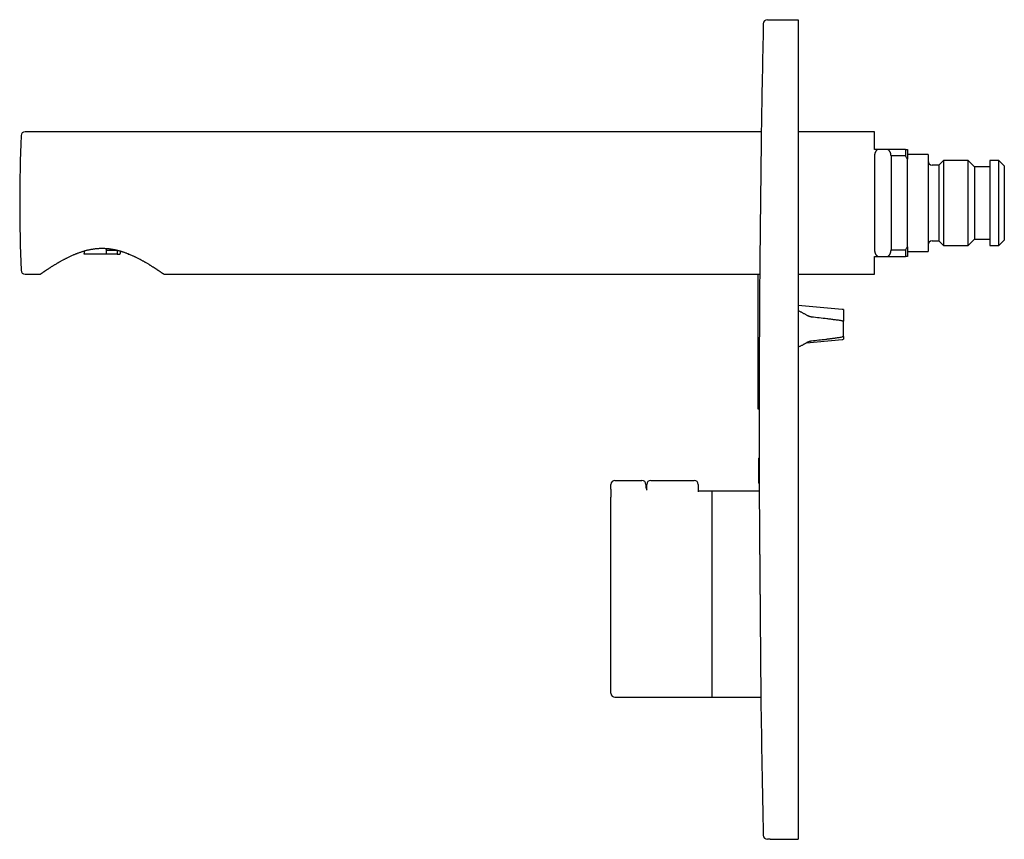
# Model space of a CAD drawing. Header units: millimetres. Extents: x 8 to 834, y 12 to 591.
# Tile 1 of 6: x 27 to 266, y 392 to 591. Entities that reach past the tile are written whole.
import ezdxf

# ---------------------------------------------------------------- set-up
doc = ezdxf.new("R2010")
doc.units = ezdxf.units.MM

msp = doc.modelspace()

# ---------------------------------------------------------------- linework, layer by layer
at = {"color": 7, "linetype": 'Continuous', "lineweight": 30}
for p, q in [((209.16, 591.5), (216, 591.5)), ((216, 591.5), (216, 590.5)), ((216, 590.5), (216, 393.5)), ((207.01, 564.3), (28.33, 564.3)), ((234.5, 564.3), (216, 564.3)), ((234.5, 560), (234.5, 564.3)), ((235.28, 560), (234.5, 560)), ((237.72, 560), (235.28, 560)), ((242, 560), (237.72, 560)), ((242, 560), (242, 558.41)), ((242.5, 560), (242.5, 557.64)), ((234.5, 558.41), (234.5, 535.59)), ((238.5, 558.41), (238.5, 535.59)), ((242, 558.41), (238.5, 558.41)), ((247.5, 558.75), (242.5, 558.75)), ((242.5, 536.36), (242.5, 557.64)), ((247.5, 558.75), (247.5, 535.25)), ((251.25, 557.35), (250.1, 556.2)), ((257.25, 557.35), (251.25, 557.35)), ((251.25, 557.35), (251.25, 536.65)), ((258.8, 555.8), (257.25, 557.35)), ((257.25, 536.65), (257.25, 557.35)), ((264.65, 557.35), (262.5, 557.35)), ((262.5, 557.35), (262.5, 536.65)), ((266, 556), (264.65, 557.35)), ((264.65, 536.65), (264.65, 557.35)), ((250.1, 556.2), (248.5, 556.2)), ((250.1, 556.2), (250.1, 537.8)), ((262.5, 555.8), (258.8, 555.8)), ((258.8, 555.8), (258.8, 538.2)), ((266, 556), (266, 538)), ((248.5, 537.8), (250.1, 537.8)), ((250.1, 537.8), (251.25, 536.65)), ((257.25, 536.65), (258.8, 538.2)), ((258.8, 538.2), (262.5, 538.2)), ((264.65, 536.65), (266, 538)), ((47.95, 535.89), (47.95, 534.75)), ((50.54, 535.5), (47.95, 535.5)), ((50.68, 535.47), (50.68, 534.75)), ((238.5, 535.59), (242, 535.59)), ((242, 535.59), (242, 534)), ((242.5, 536.36), (242.5, 534)), ((251.25, 536.65), (257.25, 536.65)), ((262.5, 536.65), (264.65, 536.65)), ((40.59, 534.55), (40.5, 534.55)), ((42.64, 535.29), (42.64, 534.75)), ((47.94, 534.55), (42.71, 534.55)), ((50.75, 534.55), (47.94, 534.55)), ((50.75, 534.55), (51.29, 534.55)), ((51.36, 535.29), (51.36, 534.75)), ((53.41, 534.55), (53.5, 534.55)), ((234.5, 534), (235.28, 534)), ((234.5, 529.7), (234.5, 534)), ((235.28, 534), (237.72, 534)), ((237.72, 534), (242, 534)), ((242.5, 535.25), (247.5, 535.25)), ((28.33, 529.7), (32.04, 529.7)), ((61.96, 529.7), (206.62, 529.7)), ((206.21, 529.7), (206.21, 502.7)), ((216, 529.7), (234.5, 529.7)), ((226.67, 521.16), (216, 522.09)), ((227, 521.1), (227, 518.28)), ((227, 514.56), (227, 518.28)), ((227, 514.56), (227, 513.9)), ((218.02, 513.08), (226.67, 513.84)), ((206.21, 502.7), (206.21, 497)), ((206.5, 497.34), (206.5, 486.1)), ((206.21, 497), (206.5, 497)), ((206.3, 484.9), (206.3, 479.1)), ((206.57, 485), (206.4, 485)), ((170.5, 477.55), (170.5, 478.64)), ((171.5, 479.64), (178, 479.64)), ((179, 478.64), (179, 477.85)), ((179.2, 477.24), (179.2, 478.64)), ((180.2, 479.64), (190.7, 479.64)), ((191.7, 478.64), (191.7, 476.84)), ((206.4, 479), (206.58, 479)), ((170.5, 477.55), (170.5, 475.59)), ((195, 477), (191.7, 477)), ((195, 477), (195, 427)), ((206.51, 477), (195.07, 477)), ((170.5, 428), (170.5, 475.59)), ((171.5, 427), (195, 427)), ((195.07, 427), (206.9, 427)), ((209.15, 392.5), (216, 392.5)), ((216, 393.5), (216, 392.5))]:
    msp.add_line(p, q, dxfattribs=at)
at = {"color": 7, "linetype": 'Continuous', "lineweight": 30, "flags": 128}
for points in [[(42.71, 534.55), (42.7, 534.55), (42.69, 534.56), (42.68, 534.57), (42.67, 534.58), (42.66, 534.59), (42.66, 534.61), (42.65, 534.63), (42.65, 534.65), (42.64, 534.67), (42.64, 534.7), (42.64, 534.72), (42.64, 534.75)], [(50.68, 534.75), (50.68, 534.72), (50.68, 534.7), (50.69, 534.67), (50.69, 534.65), (50.69, 534.63), (50.7, 534.61), (50.71, 534.59), (50.72, 534.58), (50.72, 534.57), (50.73, 534.56), (50.74, 534.55), (50.75, 534.55)], [(51.29, 534.55), (51.3, 534.55), (51.31, 534.56), (51.32, 534.57), (51.33, 534.58), (51.34, 534.59), (51.34, 534.61), (51.35, 534.63), (51.35, 534.65), (51.36, 534.67), (51.36, 534.7), (51.36, 534.72), (51.36, 534.75)], [(206.5, 486.1), (206.5, 485), (206.5, 485)], [(206.5, 479), (206.5, 478.44), (206.51, 477.35)], [(195.07, 477), (195.03, 477), (195, 476.99)], [(195, 427), (195.03, 427), (195.07, 427)]]:
    msp.add_lwpolyline(points, dxfattribs=at)
at = {"color": 7, "linetype": 'Continuous', "lineweight": 30}
for centre, radius, start, end in [((4563.78, 497.34), 4357.28, 178.77457, 179.11681), ((208.49, 590.5), 1, 90, 178.7746), ((28.33, 563.3), 1, 90, 177.6587), ((427, 547), 400, 177.6587, 182.3413), ((248.5, 557.2), 1, 180, 270), ((248.5, 536.8), 1, 90, 180), ((40.58, 534.66), 0.114, 275.1967, 338.994), ((47.32, 534.7), 0.64, 346.4245, 4.4494), ((53.42, 534.66), 0.114, 201.1462, 264.8166), ((28.33, 530.7), 1, 182.3413, 270), ((4563.78, 497.34), 4357.28, 179.57705, 180), ((226.5, 519.17), 2, 75.3863, 85), ((226.5, 515.83), 2, 275, 284.6137), ((206.4, 484.9), 0.1, 90, 180), ((171.5, 478.64), 1, 90, 180), ((178, 478.64), 1, 0, 90), ((180.2, 478.64), 1, 90, 180), ((190.7, 478.64), 1, 0, 90), ((206.4, 479.1), 0.1, 180, 270), ((180, 478), 1, 180, 217.1661), ((171.5, 428), 1, 180, 270), ((4563.78, 486.1), 4357.28, 180.78168, 181.21795), ((208.48, 393.5), 1, 181.2187, 270)]:
    msp.add_arc(centre, radius, start, end, dxfattribs=at)
for points, knots in [([(208.49, 591.5), (208.49, 591.5), (208.5, 591.5), (208.51, 591.5), (208.53, 591.5), (208.57, 591.5), (208.61, 591.5), (208.66, 591.5), (208.72, 591.5), (208.79, 591.5), (208.87, 591.5), (208.96, 591.5), (209.05, 591.5), (209.13, 591.5), (209.16, 591.5)], [0, 0, 0, 0, 0.083134, 0.166449, 0.249763, 0.333078, 0.416392, 0.499706, 0.583088, 0.666471, 0.749853, 0.833236, 0.916618, 1, 1, 1, 1]), ([(207.01, 564.5), (207.01, 564.5), (207.01, 564.5), (207.01, 564.49), (207.01, 564.48), (207.01, 564.46), (207.01, 564.43), (207.01, 564.4), (207.01, 564.35), (207.01, 564.3), (207.01, 564.25), (207.01, 564.19), (207.01, 564.12), (207.01, 564.05), (207.01, 563.97), (207.01, 563.89), (207.01, 563.8), (207, 563.72), (207, 563.65), (207, 563.57), (207, 563.47), (207, 563.36), (207, 563.23), (207, 563.09), (207, 562.94), (206.99, 562.79), (206.99, 562.63), (206.99, 562.46), (206.99, 562.29), (206.99, 562.12), (206.98, 561.95), (206.98, 561.78), (206.98, 561.6), (206.98, 561.41), (206.98, 561.24), (206.97, 561.07), (206.97, 560.92), (206.97, 560.76), (206.97, 560.58), (206.97, 560.38), (206.96, 560.14), (206.96, 559.9), (206.96, 559.65), (206.95, 559.4), (206.95, 559.14), (206.95, 558.87), (206.95, 558.61), (206.94, 558.35), (206.94, 558.1), (206.94, 557.84), (206.93, 557.58), (206.93, 557.32), (206.93, 557.07), (206.92, 556.84), (206.92, 556.62), (206.92, 556.41), (206.92, 556.17), (206.91, 555.89), (206.91, 555.57), (206.91, 555.26), (206.9, 554.93), (206.9, 554.61), (206.89, 554.28), (206.89, 553.95), (206.89, 553.62), (206.88, 553.31), (206.88, 553), (206.88, 552.68), (206.87, 552.37), (206.87, 552.05), (206.87, 551.76), (206.86, 551.49), (206.86, 551.24), (206.86, 551), (206.85, 550.71), (206.85, 550.39), (206.85, 550.04), (206.84, 549.68), (206.84, 549.32), (206.83, 548.96), (206.83, 548.6), (206.83, 548.24), (206.82, 547.89), (206.82, 547.55), (206.81, 547.22), (206.81, 546.89), (206.81, 546.55), (206.8, 546.22), (206.8, 545.92), (206.8, 545.64), (206.79, 545.38), (206.79, 545.13), (206.79, 544.83), (206.78, 544.48), (206.78, 544.08), (206.77, 543.68), (206.77, 543.29), (206.76, 542.89), (206.76, 542.55), (206.76, 542.27), (206.75, 542.04), (206.75, 541.8), (206.75, 541.53), (206.75, 541.22), (206.74, 540.87), (206.74, 540.52), (206.73, 540.21), (206.73, 539.94), (206.73, 539.71), (206.73, 539.48), (206.72, 539.22), (206.72, 538.92), (206.72, 538.61), (206.71, 538.29), (206.71, 537.98), (206.71, 537.67), (206.7, 537.36), (206.7, 537.06), (206.7, 536.77), (206.69, 536.5), (206.69, 536.24), (206.69, 535.98), (206.68, 535.72), (206.68, 535.47), (206.68, 535.24), (206.68, 535.04), (206.67, 534.85), (206.67, 534.67), (206.67, 534.47), (206.67, 534.24), (206.66, 534), (206.66, 533.76), (206.66, 533.52), (206.66, 533.29), (206.65, 533.07), (206.65, 532.85), (206.65, 532.65), (206.65, 532.46), (206.65, 532.27), (206.64, 532.1), (206.64, 531.93), (206.64, 531.76), (206.64, 531.61), (206.64, 531.48), (206.64, 531.37), (206.63, 531.25), (206.63, 531.13), (206.63, 530.99), (206.63, 530.85), (206.63, 530.72), (206.63, 530.59), (206.63, 530.46), (206.62, 530.35), (206.62, 530.24), (206.62, 530.14), (206.62, 530.05), (206.62, 529.97), (206.62, 529.9), (206.62, 529.83), (206.62, 529.77), (206.62, 529.72), (206.62, 529.68), (206.62, 529.64), (206.62, 529.61), (206.62, 529.58), (206.62, 529.55), (206.62, 529.53), (206.62, 529.51), (206.62, 529.5), (206.62, 529.5), (206.62, 529.5)], [0, 0, 0, 0, 0.001763, 0.008335, 0.014907, 0.02148, 0.028051, 0.034668, 0.041286, 0.047904, 0.05452, 0.060525, 0.066531, 0.072536, 0.078561, 0.084586, 0.09061, 0.095241, 0.099872, 0.104507, 0.109141, 0.115713, 0.122285, 0.128858, 0.135429, 0.142046, 0.148664, 0.155282, 0.161898, 0.167903, 0.173909, 0.179914, 0.185939, 0.191964, 0.197988, 0.202619, 0.20725, 0.211884, 0.216519, 0.223091, 0.229664, 0.236236, 0.242808, 0.249425, 0.256043, 0.262661, 0.269278, 0.275283, 0.281289, 0.287295, 0.29332, 0.299345, 0.30537, 0.310001, 0.314632, 0.319266, 0.323901, 0.330473, 0.337047, 0.34362, 0.350192, 0.356809, 0.363428, 0.370046, 0.376664, 0.38267, 0.388676, 0.394682, 0.400707, 0.406732, 0.412758, 0.417389, 0.42202, 0.426655, 0.431291, 0.437863, 0.444437, 0.45101, 0.457583, 0.4642, 0.470819, 0.477438, 0.484056, 0.490062, 0.496069, 0.502075, 0.508101, 0.514127, 0.520152, 0.524784, 0.529415, 0.534051, 0.538686, 0.546011, 0.553338, 0.560663, 0.568023, 0.575385, 0.582745, 0.587143, 0.591541, 0.595942, 0.600344, 0.607139, 0.613934, 0.620742, 0.62755, 0.632181, 0.636813, 0.641449, 0.646084, 0.652657, 0.659231, 0.665804, 0.672377, 0.678994, 0.685613, 0.692233, 0.69885, 0.704856, 0.710863, 0.716869, 0.722895, 0.728921, 0.734946, 0.739578, 0.74421, 0.748845, 0.753481, 0.760053, 0.766626, 0.7732, 0.779772, 0.786389, 0.793008, 0.799627, 0.806244, 0.81225, 0.818256, 0.824262, 0.830287, 0.836313, 0.842338, 0.84697, 0.851601, 0.856236, 0.860872, 0.867443, 0.874016, 0.880589, 0.887161, 0.893778, 0.900396, 0.907015, 0.913631, 0.919637, 0.925643, 0.931649, 0.937673, 0.943699, 0.949724, 0.954355, 0.958986, 0.963621, 0.968256, 0.974827, 0.9814, 0.987973, 0.994544, 1, 1, 1, 1]), ([(235.28, 560), (235.25, 559.98), (235.18, 559.93), (235.08, 559.85), (235, 559.76), (234.91, 559.67), (234.84, 559.57), (234.77, 559.47), (234.71, 559.36), (234.66, 559.25), (234.61, 559.13), (234.57, 559), (234.54, 558.86), (234.52, 558.72), (234.5, 558.57), (234.5, 558.47), (234.5, 558.41)], [0, 0, 0, 0, 0.0621747, 0.1243547, 0.1876253, 0.2509004, 0.3192139, 0.3875925, 0.4559214, 0.5261529, 0.5964346, 0.6666769, 0.7495782, 0.8324834, 0.9162403, 1, 1, 1, 1]), ([(238.5, 558.41), (238.5, 558.46), (238.5, 558.54), (238.49, 558.66), (238.47, 558.78), (238.45, 558.9), (238.42, 559.02), (238.39, 559.14), (238.34, 559.25), (238.29, 559.35), (238.25, 559.43), (238.21, 559.5), (238.17, 559.56), (238.12, 559.63), (238.07, 559.69), (238.02, 559.75), (237.96, 559.81), (237.89, 559.87), (237.81, 559.93), (237.75, 559.98), (237.72, 560)], [0, 0, 0, 0, 0.067206, 0.134509, 0.202123, 0.26985, 0.338964, 0.408222, 0.477961, 0.547882, 0.589909, 0.631985, 0.674214, 0.716499, 0.759447, 0.802464, 0.845702, 0.889021, 0.944408, 1, 1, 1, 1]), ([(242, 560), (242.08, 560), (242.25, 560), (242.42, 560), (242.5, 560)], [0, 0, 0, 0, 0.499979, 1, 1, 1, 1]), ([(242, 558.41), (242.08, 558.29), (242.25, 558.03), (242.42, 557.77), (242.5, 557.64)], [0, 0, 0, 0, 0.499979, 1, 1, 1, 1]), ([(61.96, 529.7), (61.96, 529.7), (61.96, 529.7), (61.95, 529.7), (61.94, 529.71), (61.92, 529.73), (61.89, 529.74), (61.87, 529.76), (61.84, 529.78), (61.81, 529.8), (61.77, 529.83), (61.71, 529.87), (61.65, 529.91), (61.59, 529.96), (61.52, 530.01), (61.45, 530.05), (61.38, 530.1), (61.31, 530.15), (61.24, 530.19), (61.17, 530.24), (61.09, 530.3), (61.01, 530.35), (60.93, 530.41), (60.84, 530.47), (60.73, 530.55), (60.6, 530.63), (60.47, 530.72), (60.33, 530.81), (60.19, 530.9), (60.06, 530.99), (59.93, 531.07), (59.82, 531.15), (59.7, 531.22), (59.54, 531.33), (59.34, 531.45), (59.11, 531.6), (58.9, 531.73), (58.7, 531.85), (58.5, 531.98), (58.27, 532.12), (58.01, 532.27), (57.74, 532.43), (57.49, 532.57), (57.26, 532.7), (57.03, 532.84), (56.76, 532.99), (56.45, 533.15), (56.12, 533.33), (55.78, 533.51), (55.46, 533.66), (55.17, 533.81), (54.91, 533.93), (54.64, 534.06), (54.34, 534.19), (54, 534.34), (53.65, 534.49), (53.33, 534.62), (53.04, 534.73), (52.74, 534.84), (52.47, 534.94), (52.23, 535.02), (52.02, 535.09), (51.81, 535.15), (51.57, 535.23), (51.29, 535.31), (50.98, 535.39), (50.66, 535.47), (50.34, 535.55), (50.02, 535.62), (49.69, 535.68), (49.36, 535.73), (49.03, 535.78), (48.69, 535.83), (48.35, 535.86), (48, 535.89), (47.66, 535.91), (47.33, 535.92), (46.99, 535.92), (46.66, 535.92), (46.33, 535.91), (45.99, 535.89), (45.66, 535.86), (45.32, 535.83), (44.98, 535.78), (44.64, 535.73), (44.3, 535.68), (43.96, 535.61), (43.63, 535.54), (43.31, 535.47), (42.99, 535.38), (42.67, 535.3), (42.36, 535.21), (42.05, 535.11), (41.74, 535.01), (41.43, 534.9), (41.13, 534.79), (40.83, 534.68), (40.53, 534.56), (40.23, 534.44), (39.92, 534.31), (39.59, 534.16), (39.24, 534), (38.9, 533.84), (38.6, 533.69), (38.33, 533.56), (38.08, 533.43), (37.85, 533.31), (37.59, 533.17), (37.3, 533.02), (37.03, 532.87), (36.78, 532.73), (36.55, 532.6), (36.34, 532.47), (36.09, 532.33), (35.83, 532.18), (35.57, 532.02), (35.33, 531.87), (35.11, 531.73), (34.89, 531.6), (34.68, 531.47), (34.47, 531.33), (34.27, 531.21), (34.08, 531.08), (33.89, 530.96), (33.71, 530.84), (33.53, 530.72), (33.37, 530.61), (33.22, 530.51), (33.09, 530.42), (32.98, 530.35), (32.87, 530.27), (32.77, 530.2), (32.67, 530.14), (32.58, 530.08), (32.5, 530.02), (32.42, 529.96), (32.35, 529.91), (32.29, 529.87), (32.23, 529.83), (32.18, 529.8), (32.14, 529.77), (32.11, 529.74), (32.08, 529.72), (32.06, 529.71), (32.05, 529.7), (32.04, 529.7), (32.04, 529.7), (32.04, 529.7)], [0, 0, 0, 0, 0.001537, 0.008528, 0.015522, 0.022514, 0.026994, 0.031475, 0.035963, 0.040452, 0.046512, 0.052574, 0.058635, 0.064735, 0.070837, 0.076938, 0.08157, 0.086202, 0.090842, 0.095481, 0.100164, 0.104848, 0.109538, 0.114228, 0.120544, 0.12686, 0.133176, 0.139524, 0.145872, 0.15222, 0.157025, 0.16183, 0.166641, 0.171451, 0.18066, 0.189877, 0.196818, 0.20376, 0.210715, 0.217669, 0.226892, 0.236121, 0.243248, 0.250375, 0.257514, 0.264653, 0.274369, 0.284092, 0.293473, 0.302859, 0.309922, 0.316985, 0.324058, 0.331131, 0.340525, 0.349926, 0.357162, 0.364398, 0.371648, 0.378898, 0.383822, 0.388747, 0.393676, 0.398605, 0.405742, 0.41288, 0.420016, 0.427194, 0.434373, 0.441551, 0.448909, 0.456269, 0.463627, 0.471042, 0.478459, 0.485874, 0.493007, 0.500141, 0.507273, 0.514462, 0.521653, 0.528842, 0.536255, 0.543669, 0.551082, 0.558551, 0.566022, 0.573491, 0.580705, 0.587919, 0.595133, 0.602386, 0.60964, 0.616893, 0.624229, 0.631566, 0.638902, 0.64627, 0.653639, 0.661007, 0.670129, 0.679258, 0.688143, 0.697033, 0.703719, 0.710406, 0.717101, 0.723797, 0.732692, 0.741592, 0.748418, 0.755244, 0.76208, 0.768916, 0.778176, 0.787444, 0.795242, 0.803042, 0.81084, 0.818681, 0.826524, 0.834365, 0.842395, 0.850427, 0.858457, 0.866548, 0.87464, 0.882731, 0.889109, 0.895487, 0.901865, 0.908281, 0.914698, 0.921114, 0.927696, 0.93428, 0.940863, 0.947496, 0.954131, 0.960764, 0.967138, 0.973513, 0.979887, 0.986312, 0.992738, 0.999163, 1, 1, 1, 1]), ([(234.5, 535.59), (234.5, 535.53), (234.5, 535.42), (234.52, 535.26), (234.55, 535.11), (234.58, 534.98), (234.61, 534.86), (234.66, 534.75), (234.71, 534.64), (234.76, 534.55), (234.82, 534.46), (234.88, 534.37), (234.95, 534.29), (235.02, 534.21), (235.1, 534.14), (235.19, 534.06), (235.25, 534.02), (235.28, 534)], [0, 0, 0, 0, 0.089935, 0.179925, 0.269845, 0.339324, 0.408883, 0.478427, 0.547885, 0.604083, 0.660309, 0.7165, 0.773996, 0.831532, 0.889017, 0.944407, 1, 1, 1, 1]), ([(237.72, 534), (237.75, 534.02), (237.82, 534.07), (237.92, 534.15), (238, 534.24), (238.08, 534.32), (238.14, 534.4), (238.2, 534.48), (238.25, 534.56), (238.29, 534.64), (238.33, 534.73), (238.37, 534.81), (238.4, 534.9), (238.43, 535.01), (238.46, 535.14), (238.48, 535.28), (238.5, 535.43), (238.5, 535.53), (238.5, 535.59)], [0, 0, 0, 0, 0.062029, 0.124352, 0.1875, 0.250895, 0.301902, 0.353014, 0.404424, 0.455924, 0.50842, 0.560997, 0.613805, 0.666685, 0.749471, 0.832487, 0.916146, 1, 1, 1, 1]), ([(242.5, 536.36), (242.42, 536.23), (242.25, 535.97), (242.08, 535.71), (242, 535.59)], [0, 0, 0, 0, 0.4999779, 1, 1, 1, 1]), ([(242.5, 534), (242.42, 534), (242.25, 534), (242.08, 534), (242, 534)], [0, 0, 0, 0, 0.499978, 1, 1, 1, 1]), ([(216.23, 520.69), (216.19, 520.7), (216.12, 520.73), (216.04, 520.76), (216, 520.78)], [0, 0, 0, 0, 0.499693, 1, 1, 1, 1]), ([(219.21, 519.31), (219.17, 519.32), (219.09, 519.33), (218.97, 519.35), (218.84, 519.39), (218.71, 519.43), (218.56, 519.49), (218.4, 519.56), (218.22, 519.65), (218, 519.77), (217.75, 519.9), (217.5, 520.05), (217.25, 520.19), (217, 520.32), (216.75, 520.45), (216.49, 520.57), (216.32, 520.65), (216.23, 520.69)], [0, 0, 0, 0, 0.037719, 0.075514, 0.113342, 0.151105, 0.203535, 0.256007, 0.308468, 0.394901, 0.481356, 0.567836, 0.654303, 0.740716, 0.827163, 0.913599, 1, 1, 1, 1]), ([(226.67, 518.38), (226.36, 518.42), (225.74, 518.51), (224.81, 518.63), (223.88, 518.75), (222.64, 518.91), (221.08, 519.1), (219.84, 519.24), (219.21, 519.31)], [0, 0, 0, 0, 0.1249777, 0.2499557, 0.3749462, 0.4999369, 0.7499644, 1, 1, 1, 1]), ([(226.67, 518.38), (226.7, 518.37), (226.75, 518.36), (226.84, 518.34), (226.92, 518.31), (226.97, 518.29), (227, 518.28)], [0, 0, 0, 0, 0.246695, 0.494708, 0.746703, 1, 1, 1, 1]), ([(219.21, 513.53), (219.79, 513.6), (220.95, 513.73), (222.39, 513.9), (223.54, 514.05), (224.41, 514.16), (225.27, 514.27), (226.03, 514.37), (226.49, 514.44), (226.67, 514.46)], [0, 0, 0, 0, 0.232022, 0.464048, 0.580074, 0.6961, 0.812133, 0.928167, 1, 1, 1, 1]), ([(227, 514.56), (226.97, 514.55), (226.92, 514.53), (226.84, 514.5), (226.76, 514.48), (226.7, 514.47), (226.67, 514.46)], [0, 0, 0, 0, 0.24681, 0.494823, 0.746717, 1, 1, 1, 1]), ([(216, 512.06), (216.04, 512.08), (216.12, 512.1), (216.19, 512.14), (216.23, 512.15)], [0, 0, 0, 0, 0.499668, 1, 1, 1, 1]), ([(216.23, 512.15), (216.31, 512.19), (216.48, 512.26), (216.73, 512.38), (216.98, 512.5), (217.22, 512.63), (217.45, 512.77), (217.68, 512.89), (217.88, 513.01), (218.07, 513.11), (218.25, 513.21), (218.41, 513.29), (218.56, 513.35), (218.72, 513.41), (218.85, 513.45), (218.96, 513.48), (219.04, 513.5), (219.13, 513.52), (219.19, 513.53), (219.21, 513.53)], [0, 0, 0, 0, 0.082961, 0.165936, 0.248889, 0.332275, 0.415671, 0.499068, 0.565025, 0.630983, 0.696925, 0.746907, 0.796942, 0.846927, 0.896841, 0.922533, 0.948223, 0.974112, 1, 1, 1, 1]), ([(218.07, 513.11), (218.07, 513.11), (218.08, 513.12), (218.09, 513.12), (218.1, 513.13), (218.11, 513.13), (218.12, 513.13), (218.12, 513.13), (218.12, 513.14), (218.12, 513.14), (218.12, 513.14)], [0, 0, 0, 0, 0.06354, 0.156748, 0.329137, 0.496207, 0.65897, 0.818462, 0.975636, 1, 1, 1, 1]), ([(206.58, 479), (206.58, 479), (206.58, 478.98), (206.58, 478.97), (206.58, 478.95), (206.58, 478.95), (206.58, 478.95), (206.58, 478.97), (206.58, 478.99), (206.58, 479.03), (206.58, 479.07), (206.59, 479.12), (206.59, 479.18), (206.59, 479.25), (206.59, 479.33), (206.59, 479.42), (206.59, 479.52), (206.59, 479.62), (206.59, 479.73), (206.59, 479.85), (206.59, 479.97), (206.59, 480.1), (206.59, 480.24), (206.59, 480.39), (206.59, 480.53), (206.59, 480.69), (206.59, 480.84), (206.59, 481), (206.59, 481.17), (206.59, 481.33), (206.59, 481.5), (206.59, 481.67), (206.59, 481.84), (206.59, 482.01), (206.59, 482.19), (206.59, 482.36), (206.59, 482.53), (206.59, 482.69), (206.59, 482.86), (206.59, 483.02), (206.59, 483.18), (206.59, 483.34), (206.59, 483.49), (206.59, 483.64), (206.59, 483.78), (206.58, 483.92), (206.58, 484.05), (206.58, 484.17), (206.58, 484.29), (206.58, 484.4), (206.58, 484.5), (206.58, 484.6), (206.58, 484.68), (206.58, 484.76), (206.58, 484.83), (206.57, 484.89), (206.57, 484.94), (206.57, 484.98), (206.57, 485.01), (206.57, 485.03), (206.57, 485.05), (206.57, 485.05), (206.57, 485.05), (206.57, 485.03), (206.57, 485.01), (206.57, 485), (206.57, 485)], [0, 0, 0, 0, 0.003509, 0.019524, 0.035539, 0.051605, 0.067696, 0.083787, 0.099853, 0.115868, 0.131883, 0.147948, 0.164039, 0.18013, 0.196196, 0.212211, 0.228225, 0.24429, 0.260381, 0.276472, 0.292537, 0.308552, 0.324567, 0.340631, 0.356722, 0.372813, 0.388878, 0.404892, 0.420906, 0.436971, 0.453061, 0.469152, 0.485216, 0.501231, 0.517245, 0.533309, 0.5494, 0.56549, 0.581555, 0.597569, 0.613583, 0.629648, 0.645739, 0.661829, 0.677894, 0.693909, 0.709923, 0.725988, 0.742079, 0.75817, 0.774235, 0.79025, 0.806265, 0.82233, 0.838421, 0.854512, 0.870578, 0.886593, 0.902608, 0.918673, 0.934764, 0.950856, 0.966921, 0.982936, 0.998951, 1, 1, 1, 1]), ([(206.51, 477.35), (206.51, 477.35), (206.51, 477.35), (206.51, 477.34), (206.51, 477.32), (206.51, 477.29), (206.51, 477.25), (206.51, 477.2), (206.51, 477.14), (206.51, 477.07), (206.51, 476.98), (206.51, 476.89), (206.51, 476.8), (206.51, 476.7), (206.51, 476.58), (206.51, 476.46), (206.51, 476.34), (206.51, 476.23), (206.51, 476.11), (206.51, 476), (206.51, 475.86), (206.52, 475.7), (206.52, 475.5), (206.52, 475.3), (206.52, 475.09), (206.52, 474.87), (206.52, 474.64), (206.52, 474.4), (206.53, 474.15), (206.53, 473.91), (206.53, 473.66), (206.53, 473.41), (206.53, 473.15), (206.53, 472.88), (206.54, 472.63), (206.54, 472.39), (206.54, 472.17), (206.54, 471.94), (206.54, 471.68), (206.54, 471.38), (206.55, 471.04), (206.55, 470.69), (206.55, 470.33), (206.55, 469.96), (206.56, 469.58), (206.56, 469.2), (206.56, 468.82), (206.57, 468.45), (206.57, 468.08), (206.57, 467.71), (206.57, 467.33), (206.58, 466.94), (206.58, 466.58), (206.58, 466.25), (206.58, 465.94), (206.59, 465.63), (206.59, 465.28), (206.59, 464.87), (206.6, 464.42), (206.6, 463.96), (206.6, 463.5), (206.61, 463.02), (206.61, 462.55), (206.61, 462.07), (206.62, 461.6), (206.62, 461.14), (206.63, 460.69), (206.63, 460.24), (206.63, 459.78), (206.64, 459.32), (206.64, 458.9), (206.64, 458.51), (206.65, 458.15), (206.65, 457.79), (206.65, 457.38), (206.65, 456.92), (206.66, 456.4), (206.66, 455.89), (206.67, 455.37), (206.67, 454.85), (206.68, 454.32), (206.68, 453.8), (206.68, 453.29), (206.69, 452.79), (206.69, 452.31), (206.7, 451.84), (206.7, 451.36), (206.7, 450.88), (206.71, 450.43), (206.71, 450.03), (206.71, 449.66), (206.72, 449.3), (206.72, 448.91), (206.72, 448.49), (206.73, 448.06), (206.73, 447.63), (206.73, 447.2), (206.74, 446.77), (206.74, 446.34), (206.74, 445.91), (206.75, 445.51), (206.75, 445.15), (206.75, 444.81), (206.75, 444.48), (206.76, 444.08), (206.76, 443.63), (206.77, 443.12), (206.77, 442.61), (206.77, 442.17), (206.78, 441.77), (206.78, 441.44), (206.78, 441.1), (206.79, 440.73), (206.79, 440.3), (206.79, 439.84), (206.8, 439.39), (206.8, 438.93), (206.8, 438.49), (206.81, 438.04), (206.81, 437.61), (206.81, 437.19), (206.82, 436.79), (206.82, 436.41), (206.82, 436.03), (206.83, 435.67), (206.83, 435.3), (206.83, 434.97), (206.84, 434.67), (206.84, 434.41), (206.84, 434.14), (206.84, 433.84), (206.84, 433.52), (206.85, 433.16), (206.85, 432.82), (206.85, 432.48), (206.86, 432.15), (206.86, 431.82), (206.86, 431.51), (206.86, 431.21), (206.87, 430.93), (206.87, 430.67), (206.87, 430.42), (206.87, 430.17), (206.87, 429.93), (206.88, 429.71), (206.88, 429.52), (206.88, 429.36), (206.88, 429.19), (206.88, 429.01), (206.88, 428.82), (206.89, 428.61), (206.89, 428.41), (206.89, 428.22), (206.89, 428.05), (206.89, 427.88), (206.89, 427.72), (206.89, 427.58), (206.9, 427.45), (206.9, 427.34), (206.9, 427.23), (206.9, 427.13), (206.9, 427.04), (206.9, 426.97), (206.9, 426.91), (206.9, 426.86), (206.9, 426.81), (206.9, 426.77), (206.9, 426.73), (206.9, 426.69), (206.9, 426.67), (206.9, 426.65), (206.9, 426.65), (206.9, 426.65)], [0, 0, 0, 0, 0.001729, 0.0083, 0.014873, 0.021446, 0.028018, 0.034635, 0.041253, 0.047872, 0.054489, 0.060494, 0.0665, 0.072506, 0.078531, 0.084556, 0.090581, 0.095212, 0.099843, 0.104478, 0.109113, 0.115685, 0.122258, 0.128831, 0.135402, 0.142019, 0.148638, 0.155256, 0.161873, 0.167878, 0.173885, 0.17989, 0.185915, 0.19194, 0.197965, 0.202596, 0.207227, 0.211862, 0.216497, 0.223069, 0.229642, 0.236215, 0.242787, 0.249404, 0.256022, 0.262641, 0.269257, 0.275263, 0.281269, 0.287275, 0.293299, 0.299325, 0.30535, 0.309981, 0.314612, 0.319247, 0.323882, 0.330454, 0.337027, 0.3436, 0.350172, 0.356789, 0.363408, 0.370026, 0.376644, 0.382649, 0.388655, 0.394661, 0.400686, 0.406712, 0.412737, 0.417368, 0.421999, 0.426634, 0.43127, 0.437842, 0.444415, 0.450988, 0.45756, 0.464178, 0.470797, 0.477415, 0.484033, 0.490039, 0.496045, 0.502051, 0.508076, 0.514102, 0.520127, 0.524758, 0.52939, 0.534025, 0.53866, 0.544154, 0.549648, 0.555143, 0.560636, 0.566156, 0.571677, 0.577198, 0.582718, 0.587115, 0.591513, 0.595914, 0.600315, 0.60711, 0.613905, 0.620712, 0.62752, 0.632151, 0.636783, 0.641418, 0.646054, 0.652626, 0.659199, 0.665773, 0.672345, 0.678962, 0.685581, 0.6922, 0.698818, 0.704823, 0.71083, 0.716836, 0.722861, 0.728887, 0.734912, 0.739544, 0.744175, 0.748811, 0.753446, 0.760018, 0.766591, 0.773165, 0.779737, 0.786354, 0.792973, 0.799591, 0.806209, 0.812215, 0.818221, 0.824227, 0.830252, 0.836278, 0.842303, 0.846934, 0.851566, 0.856201, 0.860836, 0.867408, 0.873981, 0.880554, 0.887126, 0.893743, 0.900361, 0.90698, 0.913597, 0.919603, 0.925609, 0.931614, 0.937639, 0.943665, 0.94969, 0.954321, 0.958952, 0.963587, 0.968222, 0.974794, 0.981367, 0.98794, 0.994511, 1, 1, 1, 1]), ([(209.15, 392.5), (209.12, 392.5), (209.07, 392.5), (208.99, 392.5), (208.92, 392.5), (208.85, 392.5), (208.78, 392.5), (208.71, 392.5), (208.65, 392.5), (208.6, 392.5), (208.55, 392.5), (208.52, 392.5), (208.5, 392.5), (208.48, 392.5), (208.48, 392.5), (208.48, 392.5), (208.48, 392.5)], [0, 0, 0, 0, 0.0624903, 0.1249807, 0.1874713, 0.249962, 0.3332826, 0.4166033, 0.499924, 0.5832462, 0.6665684, 0.7498906, 0.8332143, 0.9165381, 0.9998619, 1, 1, 1, 1])]:
    msp.add_open_spline(points, degree=3, knots=knots, dxfattribs=at)

doc.saveas('drawing.dxf')
